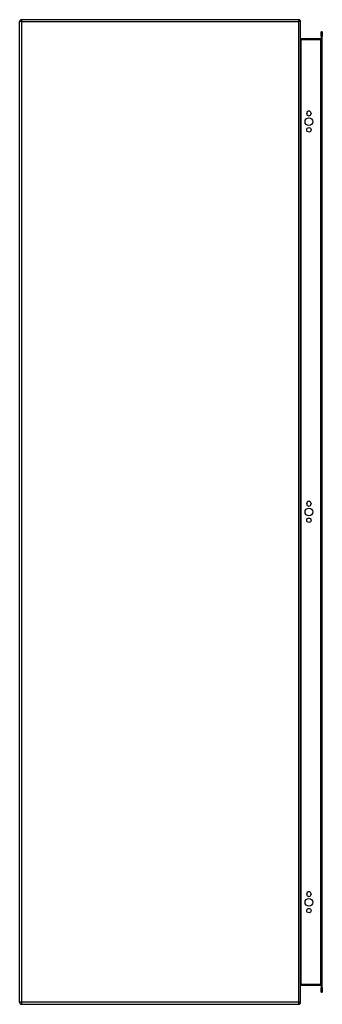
# Model space of a CAD drawing. Header units: inches. Extents: x 54.2 to 67.1, y 11 to 53.
import ezdxf

# ---------------------------------------------------------------- set-up
doc = ezdxf.new("R2010")
doc.units = ezdxf.units.IN
doc.header["$MEASUREMENT"] = 0
doc.layers.add('Visible Edges(ANSI)', color=7, linetype='Continuous', lineweight=25)
doc.layers.add('Visible Tangent Edges(ANSI)', color=7, linetype='Continuous', lineweight=25)

msp = doc.modelspace()

# ---------------------------------------------------------------- linework, layer by layer
at = {"layer": 'Visible Edges(ANSI)'}
for p, q in [((66.08, 52.969), (54.248, 52.969)), ((54.164, 11.053), (54.164, 52.885)), ((66.164, 11.053), (66.164, 52.885)), ((67.011, 52.155), (66.195, 52.155)), ((67.042, 52.26), (67.042, 52.457)), ((67.095, 52.457), (67.042, 52.457)), ((67.042, 52.26), (67.042, 11.677)), ((67.095, 52.457), (67.095, 52.26)), ((67.095, 11.677), (67.095, 52.26)), ((66.427, 48.964), (66.427, 48.977)), ((66.614, 48.977), (66.614, 48.964)), ((66.427, 32.312), (66.427, 32.325)), ((66.614, 32.325), (66.614, 32.312)), ((66.427, 15.661), (66.427, 15.674)), ((66.614, 15.674), (66.614, 15.661)), ((66.195, 11.782), (67.011, 11.782)), ((67.042, 11.48), (67.042, 11.677)), ((67.042, 11.48), (67.095, 11.48)), ((67.095, 11.677), (67.095, 11.48)), ((54.248, 10.969), (66.08, 10.969))]:
    msp.add_line(p, q, dxfattribs=at)
for centre, radius in [((66.52, 48.62), 0.165), ((66.52, 48.27), 0.0935), ((66.52, 31.969), 0.165), ((66.52, 31.619), 0.0935), ((66.52, 15.317), 0.165), ((66.52, 14.967), 0.0935)]:
    msp.add_circle(centre, radius, dxfattribs=at)
for centre, radius, start, end in [((54.248, 52.885), 0.084, 90, 180), ((66.08, 52.885), 0.084, 0, 90), ((66.195, 52.186), 0.031, 180, 270), ((67.011, 52.186), 0.031, 270, 0), ((66.52, 48.977), 0.0935, 0, 180), ((66.52, 48.964), 0.0935, 180, 0), ((66.52, 32.325), 0.0935, 0, 180), ((66.52, 32.312), 0.0935, 180, 0), ((66.52, 15.674), 0.0935, 0, 180), ((66.52, 15.661), 0.0935, 180, 0), ((66.195, 11.751), 0.031, 90, 180), ((67.011, 11.751), 0.031, 0, 90), ((54.248, 11.053), 0.084, 180, 270), ((66.08, 11.053), 0.084, 270, 0)]:
    msp.add_arc(centre, radius, start, end, dxfattribs=at)
at = {"layer": 'Visible Tangent Edges(ANSI)'}
for p, q in [((54.248, 52.969), (54.248, 52.885)), ((66.08, 52.969), (66.08, 52.885)), ((54.248, 52.885), (54.164, 52.885)), ((54.248, 52.885), (66.08, 52.885)), ((54.248, 52.885), (54.248, 11.053)), ((66.08, 52.885), (66.08, 11.053)), ((66.164, 52.885), (66.08, 52.885)), ((66.195, 52.155), (66.195, 52.124)), ((66.195, 52.124), (67.011, 52.124)), ((66.195, 11.813), (66.195, 52.124)), ((67.011, 52.124), (67.011, 52.155)), ((67.042, 52.124), (67.011, 52.124)), ((67.011, 52.124), (67.011, 11.813)), ((67.042, 52.26), (67.095, 52.26)), ((67.011, 11.813), (66.195, 11.813)), ((66.195, 11.782), (66.195, 11.813)), ((67.011, 11.813), (67.042, 11.813)), ((67.011, 11.782), (67.011, 11.813)), ((67.095, 11.677), (67.042, 11.677)), ((54.248, 11.053), (54.164, 11.053)), ((66.08, 11.053), (54.248, 11.053)), ((54.248, 11.053), (54.248, 10.969)), ((66.08, 11.053), (66.08, 10.969)), ((66.08, 11.053), (66.164, 11.053))]:
    msp.add_line(p, q, dxfattribs=at)
for centre, major_axis, start_param, end_param in [((66.195, 52.186), (0, -0.062), 4.712389, 6.283185), ((66.195, 11.751), (0, 0.062), 0, 1.570796)]:
    msp.add_ellipse(centre, major_axis=major_axis, ratio=0.5, start_param=start_param, end_param=end_param, dxfattribs=at)

doc.saveas('drawing.dxf')
